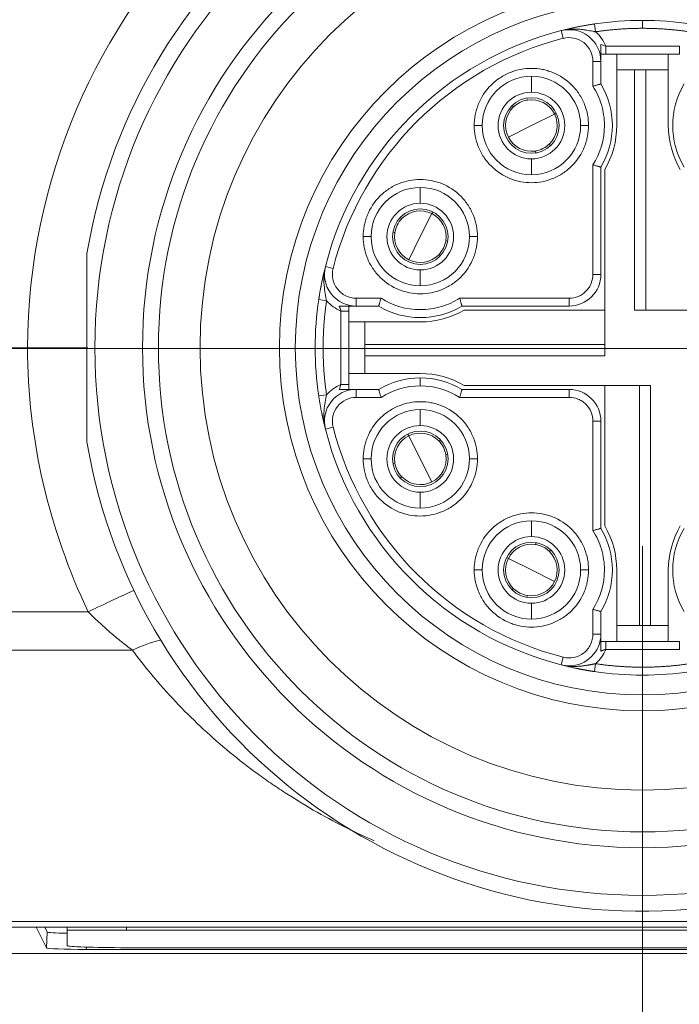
# Model space of a CAD drawing. Header units: millimetres. Extents: x 4 to 836, y 3 to 589.
# Tile 70 of 94: x 671.43 to 679.74, y 279.43 to 291.84. Entities that reach past the tile are written whole.
import ezdxf

# ---------------------------------------------------------------- set-up
doc = ezdxf.new("R2010")
doc.units = ezdxf.units.MM
doc.layers.add('1', color=7, linetype='Continuous', true_color=0xffffff)
doc.styles.add('ideas_simplex', font='simplex.shx')
doc.dimstyles.get("Standard").update_dxf_attribs({"dimtxt": 0.18, "dimasz": 0.18, "dimexe": 0.18, "dimexo": 0.0625, "dimgap": 0.09, "dimtad": 0, "dimtih": 1, "dimtoh": 1, "dimdec": 4, "dimzin": 0, "dimdsep": 46, "dimtxsty": 'Standard', "dimcen": 0.09, "dimadec": 0, "dimazin": 0, "dimtfac": 1, "dimtdec": 4, "dimtofl": 0, "dimtmove": 0, "dimatfit": 3, "dimfxl": 1, "dimtolj": 1, "dimtzin": 0, "dimarcsym": 0})

# ---------------------------------------------------------------- blocks, each defined once
blk = doc.blocks.new('_U4')
at = {"layer": '1', "color": 152, "lineweight": 13}
for p, q in [((662.77827, 368.0743), (638.042198, 368.0743)), ((697.266686, 287.698936), (638.042198, 287.698936))]:
    blk.add_line(p, q, dxfattribs=at)
at = {"layer": '1', "color": 27, "lineweight": 13}
blk.add_line((640.042198, 368.0743), (640.042198, 287.698936), dxfattribs=at)
at = {"layer": '1', "color": 87, "lineweight": 25}
for p, q in [((638.542198, 336.474118), (632.917198, 336.474118)), ((632.917198, 336.474118), (632.917198, 334.974118)), ((638.542198, 334.974118), (638.542198, 336.474118)), ((632.917198, 320.799118), (632.917198, 319.299118)), ((638.542198, 319.299118), (638.542198, 320.799118)), ((632.917198, 319.299118), (638.542198, 319.299118))]:
    blk.add_line(p, q, dxfattribs=at)
at = {"layer": '1', "color": 27, "lineweight": 18}
for points in [[(640.042198, 368.0743), (640.571179, 365.074302), (639.513217, 365.074298)], [(640.042198, 287.698936), (639.513217, 290.698934), (640.571179, 290.698938)]]:
    blk.add_solid(points, dxfattribs=at)
at = {"layer": '1', "color": 87, "linetype": 'Continuous', "lineweight": 25, "char_height": 3, "attachment_point": 7, "rotation": 90, "line_spacing_factor": 1.204819, "style": 'ideas_simplex'}
for s, insert in [('\\W1.1559;3.164', (638.388698, 320.746618)), ('\\W1.1919;80,4', (631.076198, 322.231618))]:
    blk.add_mtext(s, dxfattribs=dict(at, insert=insert))
blk = doc.blocks.new('_U14')
at = {"layer": '1', "color": 152, "lineweight": 13}
for p, q in [((679.277416, 285.207013), (679.277416, 255.914182)), ((699.766686, 285.198936), (699.766686, 255.914182))]:
    blk.add_line(p, q, dxfattribs=at)
at = {"layer": '1', "color": 87, "lineweight": 25}
for p, q in [((683.919551, 265.039182), (682.419551, 265.039182)), ((682.419551, 265.039182), (682.419551, 259.414182)), ((696.624551, 265.039182), (695.124551, 265.039182)), ((696.624551, 259.414182), (696.624551, 265.039182)), ((682.419551, 259.414182), (683.919551, 259.414182)), ((695.124551, 259.414182), (696.624551, 259.414182))]:
    blk.add_line(p, q, dxfattribs=at)
at = {"layer": '1', "color": 27, "lineweight": 13}
blk.add_line((679.277416, 257.914182), (699.766686, 257.914182), dxfattribs=at)
at = {"layer": '1', "color": 27, "lineweight": 18}
for points in [[(679.277416, 257.914182), (682.277414, 258.443163), (682.277418, 257.385201)], [(699.766686, 257.914182), (696.766688, 257.385201), (696.766684, 258.443163)]]:
    blk.add_solid(points, dxfattribs=at)
at = {"layer": '1', "color": 87, "linetype": 'Continuous', "lineweight": 25, "char_height": 3, "attachment_point": 7, "line_spacing_factor": 1.204819, "style": 'ideas_simplex'}
for s, insert in [('\\W1.2097;20,5', (683.891051, 267.174182)), ('\\W1.2097;.807', (683.891051, 259.861682))]:
    blk.add_mtext(s, dxfattribs=dict(at, insert=insert))

msp = doc.modelspace()

# ---------------------------------------------------------------- linework, layer by layer
at = {"layer": '1', "color": 163, "linetype": 'Continuous', "lineweight": 13}
for p, q in [((679.277, 291.832), (679.277, 291.732)), ((678.253, 291.703), (678.278, 291.606)), ((678.352, 291.72), (678.352, 291.715)), ((678.814, 291.507), (679.741, 291.507)), ((678.652, 291.003), (678.652, 291.315)), ((678.752, 291.315), (678.652, 291.315)), ((677.877, 290.927), (677.877, 291.127)), ((677.157, 290.507), (677.257, 290.507)), ((678.597, 290.507), (678.497, 290.507)), ((677.877, 290.087), (677.877, 289.887)), ((678.652, 288.632), (678.652, 290.011)), ((676.477, 289.527), (676.477, 289.727)), ((675.757, 289.107), (675.857, 289.107)), ((677.197, 289.107), (677.097, 289.107)), ((675.282, 288.731), (675.378, 288.707)), ((676.477, 288.687), (676.477, 288.487)), ((678.652, 288.632), (678.752, 288.632)), ((675.669, 288.232), (675.669, 288.332)), ((675.669, 288.332), (675.982, 288.332)), ((676.973, 288.332), (678.352, 288.332)), ((678.352, 288.232), (678.352, 288.332)), ((675.477, 287.244), (675.477, 288.17)), ((676.477, 287.327), (676.477, 287.227)), ((675.669, 287.182), (675.669, 287.082)), ((675.982, 287.082), (675.669, 287.082)), ((678.352, 287.082), (676.973, 287.082)), ((678.352, 287.082), (678.352, 287.182)), ((676.477, 286.727), (676.477, 286.927)), ((678.652, 285.403), (678.652, 286.782)), ((678.752, 286.782), (678.652, 286.782)), ((675.282, 286.683), (675.378, 286.708)), ((675.757, 286.307), (675.857, 286.307)), ((677.197, 286.307), (677.097, 286.307)), ((676.477, 285.887), (676.477, 285.687)), ((677.877, 285.327), (677.877, 285.527)), ((677.157, 284.907), (677.257, 284.907)), ((678.597, 284.907), (678.497, 284.907)), ((677.877, 284.487), (677.877, 284.287)), ((678.652, 284.099), (678.652, 284.411)), ((678.752, 284.099), (678.652, 284.099)), ((679.741, 283.907), (678.814, 283.907)), ((678.253, 283.711), (678.278, 283.808))]:
    msp.add_line(p, q, dxfattribs=at)
at = {"layer": '1', "color": 163, "linetype": 'Continuous', "lineweight": 18}
for p, q in [((678.685, 291.688), (678.671, 291.787)), ((678.814, 291.407), (678.814, 291.507)), ((679.741, 291.407), (679.741, 291.507)), ((678.752, 291.031), (678.752, 291.315)), ((678.814, 291.407), (679.741, 291.407)), ((678.752, 288.632), (678.752, 289.983)), ((675.197, 288.314), (675.296, 288.299)), ((675.669, 288.232), (675.953, 288.232)), ((677.002, 288.232), (678.352, 288.232)), ((675.477, 288.17), (675.577, 288.17)), ((675.577, 287.244), (675.577, 288.17)), ((675.477, 287.244), (675.577, 287.244)), ((675.197, 287.1), (675.296, 287.115)), ((675.953, 287.182), (675.669, 287.182)), ((678.352, 287.182), (677.002, 287.182)), ((678.752, 285.431), (678.752, 286.782)), ((678.752, 284.099), (678.752, 284.383)), ((679.741, 284.007), (678.814, 284.007)), ((678.814, 283.907), (678.814, 284.007)), ((679.741, 283.907), (679.741, 284.007)), ((678.671, 283.627), (678.685, 283.726))]:
    msp.add_line(p, q, dxfattribs=at)
at = {"layer": '1', "color": 4, "linetype": 'Continuous', "lineweight": 18}
for p, q in [((678.952, 291.407), (678.952, 291.207)), ((679.602, 291.207), (679.602, 291.407)), ((678.952, 291.207), (678.952, 290.507)), ((679.177, 291.207), (678.952, 291.207)), ((679.317, 291.207), (679.177, 291.207)), ((679.177, 288.182), (679.177, 291.207)), ((679.317, 291.207), (679.602, 291.207)), ((679.317, 288.182), (679.317, 291.207)), ((679.602, 291.207), (679.602, 290.507)), ((678.802, 289.952), (678.802, 287.607)), ((677.032, 288.182), (678.802, 288.182)), ((681.523, 288.182), (679.177, 288.182)), ((675.777, 288.032), (675.577, 288.032)), ((675.777, 287.747), (675.777, 288.032)), ((675.777, 288.032), (676.477, 288.032)), ((678.802, 287.747), (675.777, 287.747)), ((675.777, 287.747), (675.777, 287.607)), ((675.777, 287.607), (678.802, 287.607)), ((675.777, 287.607), (675.777, 287.382)), ((675.577, 287.382), (675.777, 287.382)), ((675.777, 287.382), (676.477, 287.382)), ((677.032, 287.232), (679.377, 287.232)), ((678.802, 285.462), (678.802, 287.232)), ((679.237, 287.232), (679.237, 284.207)), ((679.377, 284.207), (679.377, 287.232)), ((678.952, 284.207), (678.952, 284.907)), ((679.602, 284.207), (679.602, 284.907)), ((678.952, 284.207), (678.952, 284.007)), ((679.237, 284.207), (678.952, 284.207)), ((679.237, 284.207), (679.377, 284.207)), ((679.377, 284.207), (679.602, 284.207)), ((679.602, 284.007), (679.602, 284.207))]:
    msp.add_line(p, q, dxfattribs=at)
at = {"layer": '1', "color": 30, "linetype": 'Continuous', "lineweight": 13}
for p, q in [((677.877, 290.507), (678.168, 290.652)), ((677.877, 290.507), (677.587, 290.362)), ((676.477, 289.107), (676.623, 289.398)), ((676.477, 289.107), (676.332, 288.816)), ((676.477, 286.307), (676.332, 286.598)), ((676.477, 286.307), (676.623, 286.016)), ((677.877, 284.907), (677.587, 285.052)), ((677.877, 284.907), (678.168, 284.762))]:
    msp.add_line(p, q, dxfattribs=at)
at = {"layer": '1', "color": 30, "linetype": 'Continuous', "lineweight": 18}
for p, q in [((678.168, 290.652), (678.19, 290.664)), ((676.623, 289.398), (676.634, 289.42)), ((676.332, 286.598), (676.321, 286.62)), ((677.587, 285.052), (677.564, 285.064))]:
    msp.add_line(p, q, dxfattribs=at)
at = {"layer": '1', "color": 27, "linetype": 'Continuous', "lineweight": 18}
for p, q in [((671.027, 287.707), (671.527, 287.707)), ((707.79, 280.407), (671.265, 280.407))]:
    msp.add_line(p, q, dxfattribs=at)
at = {"layer": '1', "color": 27, "linetype": 'Continuous', "lineweight": 13}
for p, q in [((671.143, 284.381), (672.294, 284.381)), ((672.851, 283.895), (671.152, 283.895)), ((671.265, 280.476), (707.79, 280.476))]:
    msp.add_line(p, q, dxfattribs=at)
at = {"layer": '1', "color": 252, "linetype": 'Continuous', "lineweight": 18}
for p, q in [((671.637, 280.407), (671.769, 280.144)), ((671.776, 280.344), (671.744, 280.407)), ((672.027, 280.174), (672.027, 280.367)), ((706.277, 280.148), (672.777, 280.148)), ((710.027, 280.074), (669.027, 280.074)), ((672.268, 280.127), (706.787, 280.127))]:
    msp.add_line(p, q, dxfattribs=at)
at = {"layer": '1', "color": 18, "linetype": 'Continuous', "lineweight": 18}
for p, q in [((672.027, 280.367), (672.027, 280.407)), ((672.027, 280.367), (672.777, 280.367)), ((706.277, 280.367), (672.777, 280.367))]:
    msp.add_line(p, q, dxfattribs=at)
at = {"layer": '1', "color": 18, "linetype": 'Continuous', "lineweight": 13}
msp.add_line((672.777, 280.407), (672.777, 280.367), dxfattribs=at)
at = {"layer": '1', "color": 252, "linetype": 'Continuous', "lineweight": 13}
for p, q in [((671.769, 280.144), (671.776, 280.344)), ((672.269, 280.155), (672.268, 280.127))]:
    msp.add_line(p, q, dxfattribs=at)
at = {"layer": '1', "color": 27, "linetype": 'Continuous', "lineweight": 13}
msp.add_circle((679.277, 287.707), 6.9, dxfattribs=at)
at = {"layer": '1', "color": 27, "linetype": 'Continuous', "lineweight": 18}
for radius in [6.3, 6.1, 5.575, 4.575, 4.375]:
    msp.add_circle((679.277, 287.707), radius, dxfattribs=at)
at = {"layer": '1', "color": 27, "linetype": 'Continuous', "lineweight": 13}
for centre, start, end in [((679.277, 287.672), 0.258, 179.742), ((679.277, 287.742), 180.258, 205.7018)]:
    msp.add_arc(centre, 7.75, start, end, dxfattribs=at)
at = {"layer": '1', "color": 27, "linetype": 'Continuous', "lineweight": 18}
msp.add_arc((679.277, 287.707), 7.1, 189.6276, 170.3724, dxfattribs=at)
at = {"layer": '1', "color": 163, "linetype": 'Continuous', "lineweight": 18}
for centre, radius, start, end in [((679.277, 287.707), 4.125, 90, 98.4568), ((679.277, 287.707), 4.125, 81.5432, 90), ((679.277, 287.707), 4.125, 104.3782, 165.6218), ((678.352, 291.315), 0.4, 360, 104.3782), ((677.877, 290.507), 0.62, 90, 180), ((677.877, 290.507), 0.62, 0, 90), ((677.877, 290.507), 0.42, 90, 270), ((677.877, 290.507), 0.42, 270, 90), ((677.877, 290.507), 1.02, 329.0753, 30.9247), ((680.677, 290.507), 1.02, 149.0753, 210.9247), ((677.877, 290.507), 0.35, 90, 270), ((677.877, 290.507), 0.35, 270, 90), ((677.877, 290.507), 0.62, 180, 270), ((677.877, 290.507), 0.62, 270, 0), ((676.477, 289.107), 0.62, 90, 180), ((676.477, 289.107), 0.62, 0, 90), ((676.477, 289.107), 0.42, 90, 270), ((676.477, 289.107), 0.35, 90, 270), ((676.477, 289.107), 0.42, 270, 90), ((676.477, 289.107), 0.35, 270, 90), ((676.477, 289.107), 0.62, 180, 270), ((676.477, 289.107), 0.62, 270, 0), ((675.669, 288.632), 0.4, 165.6218, 270), ((678.352, 288.632), 0.4, 270, 360), ((679.277, 287.707), 4.125, 171.5432, 188.4568), ((676.477, 289.107), 1.02, 239.0753, 300.9247), ((676.477, 286.307), 1.02, 90, 120.9247), ((676.477, 286.307), 1.02, 59.0753, 90), ((675.669, 286.782), 0.4, 90, 194.3782), ((678.352, 286.782), 0.4, 360, 90), ((676.477, 286.307), 0.62, 90, 180), ((676.477, 286.307), 0.62, 0, 90), ((676.477, 286.307), 0.42, 90, 270), ((676.477, 286.307), 0.42, 270, 90), ((679.277, 287.707), 4.125, 194.3782, 255.6218), ((676.477, 286.307), 0.35, 90, 270), ((676.477, 286.307), 0.35, 270, 90), ((676.477, 286.307), 0.62, 180, 270), ((676.477, 286.307), 0.62, 270, 0), ((677.877, 284.907), 0.62, 90, 180), ((677.877, 284.907), 0.62, 0, 90), ((677.877, 284.907), 1.02, 329.0753, 30.9247), ((680.677, 284.907), 1.02, 149.0753, 210.9247), ((677.877, 284.907), 0.42, 90, 270), ((677.877, 284.907), 0.35, 90, 270), ((677.877, 284.907), 0.42, 270, 90), ((677.877, 284.907), 0.35, 270, 90), ((677.877, 284.907), 0.62, 180, 270), ((677.877, 284.907), 0.62, 270, 0), ((678.352, 284.099), 0.4, 270, 360), ((678.352, 284.099), 0.4, 255.6218, 270), ((679.277, 287.707), 4.125, 261.5432, 270), ((679.277, 287.707), 4.125, 270, 278.4568)]:
    msp.add_arc(centre, radius, start, end, dxfattribs=at)
at = {"layer": '1', "color": 163, "linetype": 'Continuous', "lineweight": 13}
for centre, radius, start, end in [((679.277, 287.707), 4.025, 104.3782, 165.6218), ((678.352, 291.315), 0.3, 360, 104.3782), ((675.669, 286.782), 0.3, 90, 194.3782), ((679.277, 287.707), 4.025, 194.3782, 255.6218)]:
    msp.add_arc(centre, radius, start, end, dxfattribs=at)
at = {"layer": '1', "color": 30, "linetype": 'Continuous', "lineweight": 18}
for centre, start, end in [((677.877, 290.507), 98.6448, 134.4853), ((677.877, 290.507), 26.5651, 98.6448), ((677.877, 290.507), 134.4853, 206.5651), ((677.877, 290.507), 314.4853, 26.5651), ((677.877, 290.507), 206.5651, 278.6448), ((677.877, 290.507), 278.6448, 314.4853), ((676.477, 289.107), 135.5147, 171.3552), ((676.477, 289.107), 63.4349, 135.5147), ((676.477, 289.107), 351.3552, 63.4349), ((676.477, 289.107), 171.3552, 243.4349), ((676.477, 289.107), 315.5147, 351.3552), ((676.477, 289.107), 243.4349, 315.5147), ((676.477, 286.307), 116.5651, 188.6448), ((676.477, 286.307), 44.4853, 116.5651), ((676.477, 286.307), 8.6448, 44.4853), ((676.477, 286.307), 296.5651, 8.6448), ((676.477, 286.307), 188.6448, 224.4853), ((676.477, 286.307), 224.4853, 296.5651), ((677.877, 284.907), 81.3552, 153.4349), ((677.877, 284.907), 45.5147, 81.3552), ((677.877, 284.907), 333.4349, 45.5147), ((677.877, 284.907), 153.4349, 225.5147), ((677.877, 284.907), 261.3552, 333.4349), ((677.877, 284.907), 225.5147, 261.3552)]:
    msp.add_arc(centre, 0.325, start, end, dxfattribs=at)
at = {"layer": '1', "color": 4, "linetype": 'Continuous', "lineweight": 18}
for centre, start, end in [((677.852, 290.507), 329.7274, 360), ((680.702, 290.507), 180, 210.2726), ((676.477, 289.132), 270, 300.2726), ((676.477, 286.282), 59.7274, 90), ((677.852, 284.907), 360, 30.2726), ((680.702, 284.907), 149.7274, 180)]:
    msp.add_arc(centre, 1.1, start, end, dxfattribs=at)
at = {"layer": '1', "color": 27, "linetype": 'Continuous', "lineweight": 13}
for centre, major_axis, ratio, start_param, end_param in [((672.294, 284.346), (-0.901, -0.434), 0.03145, 4.004741, 4.697253), ((672.851, 283.375), (0.829, 0.559), 0.4511, 0.852454, 1.275562)]:
    msp.add_ellipse(centre, major_axis=major_axis, ratio=ratio, start_param=start_param, end_param=end_param, dxfattribs=at)
at = {"layer": '1', "color": 252, "linetype": 'Continuous', "lineweight": 18}
for centre, major_axis, ratio, start_param, end_param in [((672.276, 280.344), (-0.5, 0), 0.034964, 0.017482, 1.050975), ((672.269, 280.144), (-0.5, 0), 0.034964, 0.017482, 1.5684), ((672.777, 280.174), (0.75, 0), 0.034899, 3.141593, 4.712389)]:
    msp.add_ellipse(centre, major_axis=major_axis, ratio=ratio, start_param=start_param, end_param=end_param, dxfattribs=at)
at = {"layer": '1', "color": 163, "linetype": 'Continuous', "lineweight": 18}
for points, knots in [([(678.253, 291.703), (678.26, 291.705), (678.275, 291.708), (678.296, 291.714), (678.316, 291.718), (678.335, 291.723), (678.354, 291.727), (678.371, 291.731), (678.388, 291.735), (678.404, 291.738), (678.418, 291.742), (678.432, 291.745), (678.448, 291.748), (678.465, 291.751), (678.485, 291.755), (678.504, 291.759), (678.523, 291.762), (678.542, 291.766), (678.561, 291.769), (678.579, 291.773), (678.598, 291.776), (678.616, 291.779), (678.635, 291.782), (678.653, 291.784), (678.665, 291.786), (678.671, 291.787)], [0, 0, 0, 0, 0.059317, 0.115844, 0.169584, 0.220541, 0.268722, 0.314133, 0.356781, 0.396676, 0.43383, 0.468256, 0.499972, 0.546812, 0.592509, 0.637114, 0.680683, 0.723276, 0.764957, 0.805793, 0.845858, 0.885228, 0.923985, 0.962213, 1, 1, 1, 1]), ([(678.352, 291.72), (678.352, 291.72), (678.352, 291.72), (678.353, 291.72), (678.353, 291.72), (678.353, 291.72), (678.353, 291.72), (678.354, 291.72), (678.356, 291.72), (678.359, 291.72), (678.366, 291.721), (678.38, 291.722), (678.407, 291.723), (678.441, 291.722), (678.476, 291.721), (678.505, 291.718), (678.537, 291.714), (678.573, 291.709), (678.612, 291.702), (678.644, 291.696), (678.665, 291.692), (678.675, 291.69), (678.68, 291.689), (678.683, 291.689), (678.685, 291.688), (678.685, 291.688)], [0, 0, 0, 0, 0.000142, 0.000283, 0.000567, 0.001134, 0.002267, 0.004533, 0.009062, 0.018107, 0.036142, 0.071991, 0.142847, 0.281165, 0.376962, 0.46416, 0.543496, 0.66676, 0.784155, 0.895314, 0.948474, 0.974441, 0.987272, 0.993649, 1, 1, 1, 1]), ([(678.752, 291.529), (678.752, 291.491), (678.752, 291.455), (678.752, 291.402), (678.752, 291.385), (678.752, 291.35), (678.752, 291.333), (678.752, 291.315)], [0, 0, 0, 0, 0.5, 0.5, 0.75, 0.75, 1, 1, 1, 1]), ([(678.652, 291.003), (678.659, 291.005), (678.665, 291.007), (678.678, 291.01), (678.684, 291.012), (678.696, 291.015), (678.702, 291.017), (678.713, 291.02), (678.718, 291.022), (678.727, 291.024), (678.731, 291.025), (678.739, 291.027), (678.742, 291.028), (678.747, 291.03), (678.749, 291.03), (678.752, 291.031), (678.752, 291.031), (678.752, 291.031)], [0, 0, 0, 0, 0.12517, 0.12517, 0.25034, 0.25034, 0.37551, 0.37551, 0.500679, 0.500679, 0.625849, 0.625849, 0.751019, 0.751019, 0.876189, 0.876189, 1, 1, 1, 1]), ([(678.652, 290.011), (678.659, 290.009), (678.665, 290.008), (678.678, 290.004), (678.684, 290.002), (678.696, 289.999), (678.702, 289.997), (678.713, 289.994), (678.718, 289.992), (678.727, 289.99), (678.731, 289.989), (678.739, 289.987), (678.742, 289.986), (678.747, 289.984), (678.749, 289.984), (678.752, 289.983), (678.752, 289.983), (678.752, 289.983)], [0, 0, 0, 0, 0.12517, 0.12517, 0.25034, 0.25034, 0.37551, 0.37551, 0.500679, 0.500679, 0.625849, 0.625849, 0.751019, 0.751019, 0.876189, 0.876189, 1, 1, 1, 1]), ([(675.197, 288.314), (675.198, 288.317), (675.199, 288.323), (675.2, 288.333), (675.202, 288.343), (675.203, 288.353), (675.205, 288.363), (675.207, 288.373), (675.208, 288.383), (675.21, 288.393), (675.212, 288.403), (675.213, 288.413), (675.215, 288.423), (675.217, 288.434), (675.219, 288.444), (675.221, 288.454), (675.223, 288.465), (675.225, 288.475), (675.227, 288.486), (675.229, 288.496), (675.231, 288.507), (675.233, 288.517), (675.235, 288.528), (675.238, 288.542), (675.242, 288.561), (675.247, 288.584), (675.252, 288.609), (675.258, 288.636), (675.265, 288.666), (675.273, 288.698), (675.279, 288.72), (675.282, 288.731)], [0, 0, 0, 0, 0.020548, 0.041216, 0.062019, 0.082972, 0.104088, 0.125381, 0.146866, 0.168555, 0.19046, 0.212594, 0.23497, 0.257598, 0.28049, 0.303656, 0.327108, 0.350855, 0.374907, 0.399274, 0.423963, 0.448985, 0.474347, 0.500057, 0.551029, 0.608744, 0.673259, 0.744616, 0.822843, 0.907966, 1, 1, 1, 1]), ([(675.296, 288.299), (675.285, 288.356), (675.272, 288.422), (675.261, 288.542), (675.261, 288.593), (675.266, 288.645)], [0, 0, 0, 0, 0.60877, 0.60877, 1, 1, 1, 1]), ([(675.982, 288.332), (675.98, 288.326), (675.978, 288.319), (675.974, 288.307), (675.972, 288.3), (675.969, 288.288), (675.967, 288.283), (675.964, 288.272), (675.963, 288.267), (675.96, 288.257), (675.959, 288.253), (675.957, 288.246), (675.956, 288.242), (675.955, 288.237), (675.954, 288.235), (675.953, 288.233), (675.953, 288.232), (675.953, 288.232)], [0, 0, 0, 0, 0.12517, 0.12517, 0.25034, 0.25034, 0.37551, 0.37551, 0.500679, 0.500679, 0.625849, 0.625849, 0.751019, 0.751019, 0.876189, 0.876189, 1, 1, 1, 1]), ([(677.002, 288.232), (677.002, 288.232), (677.001, 288.233), (677.001, 288.235), (677, 288.237), (676.999, 288.242), (676.998, 288.246), (676.996, 288.253), (676.995, 288.257), (676.992, 288.267), (676.991, 288.272), (676.987, 288.283), (676.986, 288.288), (676.982, 288.3), (676.981, 288.307), (676.977, 288.319), (676.975, 288.326), (676.973, 288.332)], [0, 0, 0, 0, 0.120316, 0.120316, 0.245985, 0.245985, 0.371654, 0.371654, 0.497324, 0.497324, 0.622993, 0.622993, 0.748662, 0.748662, 0.874331, 0.874331, 1, 1, 1, 1]), ([(675.455, 288.232), (675.493, 288.232), (675.529, 288.232), (675.582, 288.232), (675.6, 288.232), (675.635, 288.232), (675.652, 288.232), (675.669, 288.232)], [0, 0, 0, 0, 0.5, 0.5, 0.75, 0.75, 1, 1, 1, 1]), ([(675.282, 286.683), (675.28, 286.69), (675.276, 286.704), (675.271, 286.725), (675.266, 286.746), (675.261, 286.765), (675.257, 286.783), (675.253, 286.801), (675.249, 286.817), (675.246, 286.833), (675.243, 286.848), (675.24, 286.862), (675.237, 286.877), (675.233, 286.895), (675.229, 286.914), (675.226, 286.933), (675.222, 286.953), (675.218, 286.972), (675.215, 286.99), (675.212, 287.009), (675.209, 287.028), (675.206, 287.046), (675.203, 287.064), (675.2, 287.082), (675.198, 287.094), (675.197, 287.1)], [0, 0, 0, 0, 0.059317, 0.115844, 0.169584, 0.220541, 0.268722, 0.314133, 0.356781, 0.396676, 0.43383, 0.468256, 0.499972, 0.546812, 0.592509, 0.637114, 0.680683, 0.723276, 0.764957, 0.805793, 0.845858, 0.885228, 0.923985, 0.962213, 1, 1, 1, 1]), ([(675.282, 286.683), (675.261, 286.763), (675.258, 286.845), (675.271, 286.991), (675.285, 287.057), (675.296, 287.115)], [0, 0, 0, 0, 0.5, 0.5, 1, 1, 1, 1]), ([(675.455, 287.182), (675.493, 287.182), (675.529, 287.182), (675.582, 287.182), (675.6, 287.182), (675.635, 287.182), (675.652, 287.182), (675.669, 287.182)], [0, 0, 0, 0, 0.5, 0.5, 0.75, 0.75, 1, 1, 1, 1]), ([(675.982, 287.082), (675.98, 287.088), (675.978, 287.095), (675.974, 287.108), (675.972, 287.114), (675.969, 287.126), (675.967, 287.131), (675.964, 287.142), (675.963, 287.147), (675.96, 287.157), (675.959, 287.161), (675.957, 287.168), (675.956, 287.172), (675.955, 287.177), (675.954, 287.179), (675.953, 287.181), (675.953, 287.182), (675.953, 287.182)], [0, 0, 0, 0, 0.125169, 0.125169, 0.250337, 0.250337, 0.375506, 0.375506, 0.500675, 0.500675, 0.625843, 0.625843, 0.751012, 0.751012, 0.876181, 0.876181, 1, 1, 1, 1]), ([(676.973, 287.082), (676.975, 287.088), (676.977, 287.095), (676.981, 287.108), (676.982, 287.114), (676.986, 287.126), (676.987, 287.131), (676.991, 287.142), (676.992, 287.147), (676.995, 287.157), (676.996, 287.161), (676.998, 287.168), (676.999, 287.172), (677, 287.177), (677.001, 287.179), (677.001, 287.181), (677.002, 287.182), (677.002, 287.182)], [0, 0, 0, 0, 0.125168, 0.125168, 0.250336, 0.250336, 0.375504, 0.375504, 0.500672, 0.500672, 0.62584, 0.62584, 0.751008, 0.751008, 0.876177, 0.876177, 1, 1, 1, 1]), ([(678.652, 285.403), (678.659, 285.405), (678.665, 285.407), (678.678, 285.41), (678.684, 285.412), (678.696, 285.415), (678.702, 285.417), (678.713, 285.42), (678.718, 285.422), (678.727, 285.424), (678.731, 285.425), (678.739, 285.427), (678.742, 285.428), (678.747, 285.43), (678.749, 285.43), (678.752, 285.431), (678.752, 285.431), (678.752, 285.431)], [0, 0, 0, 0, 0.12517, 0.12517, 0.25034, 0.25034, 0.37551, 0.37551, 0.500679, 0.500679, 0.625849, 0.625849, 0.751019, 0.751019, 0.876189, 0.876189, 1, 1, 1, 1]), ([(678.652, 284.411), (678.659, 284.409), (678.665, 284.408), (678.678, 284.404), (678.684, 284.402), (678.696, 284.399), (678.702, 284.397), (678.713, 284.394), (678.718, 284.392), (678.727, 284.39), (678.731, 284.389), (678.739, 284.387), (678.742, 284.386), (678.747, 284.384), (678.749, 284.384), (678.752, 284.383), (678.752, 284.383), (678.752, 284.383)], [0, 0, 0, 0, 0.12517, 0.12517, 0.25034, 0.25034, 0.37551, 0.37551, 0.500679, 0.500679, 0.625849, 0.625849, 0.751019, 0.751019, 0.876189, 0.876189, 1, 1, 1, 1]), ([(678.752, 283.885), (678.752, 283.923), (678.752, 283.959), (678.752, 284.012), (678.752, 284.029), (678.752, 284.064), (678.752, 284.081), (678.752, 284.099)], [0, 0, 0, 0, 0.5, 0.5, 0.75, 0.75, 1, 1, 1, 1]), ([(678.671, 283.627), (678.668, 283.627), (678.661, 283.628), (678.651, 283.63), (678.641, 283.631), (678.631, 283.633), (678.622, 283.634), (678.612, 283.636), (678.602, 283.638), (678.591, 283.639), (678.581, 283.641), (678.571, 283.643), (678.561, 283.645), (678.551, 283.647), (678.54, 283.648), (678.53, 283.65), (678.52, 283.652), (678.509, 283.654), (678.499, 283.656), (678.488, 283.658), (678.478, 283.66), (678.467, 283.662), (678.456, 283.665), (678.442, 283.667), (678.424, 283.671), (678.401, 283.676), (678.376, 283.682), (678.348, 283.688), (678.318, 283.695), (678.286, 283.703), (678.264, 283.708), (678.253, 283.711)], [0, 0, 0, 0, 0.020548, 0.041216, 0.062019, 0.082972, 0.104088, 0.125381, 0.146866, 0.168555, 0.19046, 0.212594, 0.23497, 0.257598, 0.28049, 0.303656, 0.327108, 0.350855, 0.374907, 0.399274, 0.423963, 0.448985, 0.474347, 0.500057, 0.551029, 0.608744, 0.673259, 0.744616, 0.822843, 0.907966, 1, 1, 1, 1])]:
    msp.add_open_spline(points, degree=3, knots=knots, dxfattribs=at)
at = {"layer": '1', "color": 163, "linetype": 'Continuous', "lineweight": 13}
for points, weights in [([(678.685, 291.688), (678.882, 291.717), (679.079, 291.732), (679.277, 291.732)], [1, 0.998185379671, 0.998185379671, 1]), ([(679.277, 291.732), (679.476, 291.732), (679.673, 291.717), (679.869, 291.688)], [1, 0.998185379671, 0.998185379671, 1]), ([(679.869, 283.726), (679.476, 283.667), (679.079, 283.667), (678.685, 283.726)], [1, 0.9927513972, 0.9927513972, 1])]:
    msp.add_rational_spline(points, weights, degree=3, dxfattribs=at)
at = {"layer": '1', "color": 163, "linetype": 'Continuous', "lineweight": 18}
for points in [[(678.685, 291.688), (678.742, 291.638), (678.785, 291.577), (678.814, 291.507)], [(678.814, 291.507), (678.794, 291.513), (678.773, 291.521), (678.752, 291.529)], [(678.752, 291.407), (678.773, 291.407), (678.793, 291.407), (678.814, 291.407)], [(675.477, 288.17), (675.407, 288.199), (675.347, 288.242), (675.296, 288.299)], [(675.577, 288.17), (675.577, 288.191), (675.577, 288.212), (675.577, 288.232)], [(675.296, 287.115), (675.347, 287.172), (675.407, 287.215), (675.477, 287.244)], [(675.477, 287.244), (675.471, 287.223), (675.464, 287.203), (675.455, 287.182)], [(675.577, 287.182), (675.577, 287.202), (675.577, 287.223), (675.577, 287.244)], [(676.477, 287.227), (676.298, 287.226), (676.133, 287.178), (675.982, 287.082)], [(676.973, 287.082), (676.822, 287.178), (676.657, 287.226), (676.477, 287.227)], [(678.814, 284.007), (678.793, 284.007), (678.773, 284.007), (678.752, 284.007)], [(678.814, 283.907), (678.785, 283.837), (678.742, 283.776), (678.685, 283.726)]]:
    msp.add_open_spline(points, degree=3, dxfattribs=at)
at = {"layer": '1', "color": 163, "linetype": 'Continuous', "lineweight": 13}
for points, knots in [([(677.157, 290.507), (677.157, 290.553), (677.164, 290.62), (677.18, 290.686), (677.192, 290.729), (677.199, 290.749), (677.244, 290.864), (677.298, 290.946), (677.403, 291.051), (677.46, 291.098), (677.523, 291.134), (677.567, 291.157), (677.591, 291.168), (677.697, 291.21), (677.786, 291.227), (677.923, 291.227), (677.99, 291.221), (678.056, 291.205), (678.1, 291.192), (678.119, 291.186), (678.235, 291.14), (678.316, 291.086), (678.422, 290.981), (678.468, 290.924), (678.505, 290.861), (678.527, 290.818), (678.538, 290.793), (678.581, 290.687), (678.597, 290.599), (678.597, 290.507)], [0, 0, 0, 0, 0.0625, 0.09375, 0.09375, 0.125, 0.125, 0.25, 0.25, 0.3125, 0.34375, 0.34375, 0.375, 0.375, 0.5, 0.5, 0.5625, 0.59375, 0.59375, 0.625, 0.625, 0.75, 0.75, 0.8125, 0.84375, 0.84375, 0.875, 0.875, 1, 1, 1, 1]), ([(678.652, 290.011), (678.749, 290.162), (678.797, 290.328), (678.797, 290.552), (678.794, 290.596), (678.781, 290.684), (678.771, 290.729), (678.734, 290.853), (678.699, 290.93), (678.652, 291.003)], [0, 0, 0, 0, 0.5, 0.5, 0.625, 0.625, 0.75, 0.75, 1, 1, 1, 1]), ([(678.597, 290.507), (678.597, 290.461), (678.591, 290.394), (678.575, 290.328), (678.563, 290.285), (678.556, 290.265), (678.51, 290.15), (678.457, 290.068), (678.352, 289.963), (678.295, 289.917), (678.232, 289.88), (678.188, 289.857), (678.164, 289.846), (678.058, 289.804), (677.969, 289.787), (677.832, 289.787), (677.764, 289.793), (677.699, 289.809), (677.655, 289.822), (677.635, 289.828), (677.52, 289.874), (677.438, 289.928), (677.333, 290.033), (677.287, 290.09), (677.25, 290.153), (677.227, 290.196), (677.216, 290.221), (677.174, 290.327), (677.157, 290.415), (677.157, 290.507)], [0, 0, 0, 0, 0.0625, 0.09375, 0.09375, 0.125, 0.125, 0.25, 0.25, 0.3125, 0.34375, 0.34375, 0.375, 0.375, 0.5, 0.5, 0.5625, 0.59375, 0.59375, 0.625, 0.625, 0.75, 0.75, 0.8125, 0.84375, 0.84375, 0.875, 0.875, 1, 1, 1, 1]), ([(675.757, 289.107), (675.757, 289.153), (675.764, 289.22), (675.78, 289.286), (675.792, 289.329), (675.799, 289.349), (675.844, 289.464), (675.898, 289.546), (676.003, 289.651), (676.06, 289.698), (676.123, 289.734), (676.167, 289.757), (676.191, 289.768), (676.297, 289.81), (676.386, 289.827), (676.523, 289.827), (676.59, 289.821), (676.656, 289.805), (676.7, 289.792), (676.719, 289.786), (676.835, 289.74), (676.916, 289.686), (677.022, 289.581), (677.068, 289.524), (677.105, 289.461), (677.127, 289.418), (677.138, 289.393), (677.181, 289.287), (677.197, 289.199), (677.197, 289.107)], [0, 0, 0, 0, 0.0625, 0.09375, 0.09375, 0.125, 0.125, 0.25, 0.25, 0.3125, 0.34375, 0.34375, 0.375, 0.375, 0.5, 0.5, 0.5625, 0.59375, 0.59375, 0.625, 0.625, 0.75, 0.75, 0.8125, 0.84375, 0.84375, 0.875, 0.875, 1, 1, 1, 1]), ([(677.197, 289.107), (677.197, 289.061), (677.191, 288.994), (677.175, 288.928), (677.163, 288.885), (677.156, 288.865), (677.11, 288.75), (677.057, 288.668), (676.952, 288.563), (676.895, 288.517), (676.832, 288.48), (676.788, 288.457), (676.764, 288.446), (676.658, 288.404), (676.569, 288.387), (676.432, 288.387), (676.364, 288.393), (676.299, 288.409), (676.255, 288.422), (676.235, 288.428), (676.12, 288.474), (676.038, 288.528), (675.933, 288.633), (675.887, 288.69), (675.85, 288.753), (675.827, 288.796), (675.816, 288.821), (675.774, 288.927), (675.757, 289.015), (675.757, 289.107)], [0, 0, 0, 0, 0.0625, 0.09375, 0.09375, 0.125, 0.125, 0.25, 0.25, 0.3125, 0.34375, 0.34375, 0.375, 0.375, 0.5, 0.5, 0.5625, 0.59375, 0.59375, 0.625, 0.625, 0.75, 0.75, 0.8125, 0.84375, 0.84375, 0.875, 0.875, 1, 1, 1, 1]), ([(675.378, 288.707), (675.367, 288.662), (675.366, 288.616), (675.384, 288.527), (675.404, 288.484), (675.46, 288.412), (675.496, 288.383), (675.578, 288.342), (675.622, 288.332), (675.669, 288.332)], [0, 0, 0, 0, 0.25, 0.25, 0.5, 0.5, 0.75, 0.75, 1, 1, 1, 1]), ([(678.352, 288.332), (678.435, 288.332), (678.507, 288.363), (678.579, 288.434), (678.598, 288.458), (678.614, 288.484), (678.623, 288.502), (678.628, 288.513), (678.645, 288.557), (678.652, 288.593), (678.652, 288.632)], [0, 0, 0, 0, 0.5, 0.5, 0.625, 0.6875, 0.6875, 0.75, 0.75, 1, 1, 1, 1]), ([(675.982, 288.332), (676.133, 288.235), (676.299, 288.187), (676.522, 288.187), (676.566, 288.19), (676.654, 288.203), (676.7, 288.213), (676.823, 288.25), (676.901, 288.286), (676.973, 288.332)], [0, 0, 0, 0, 0.5, 0.5, 0.625, 0.625, 0.75, 0.75, 1, 1, 1, 1]), ([(678.652, 286.782), (678.652, 286.864), (678.622, 286.937), (678.55, 287.009), (678.527, 287.028), (678.5, 287.043), (678.482, 287.053), (678.472, 287.057), (678.428, 287.075), (678.391, 287.082), (678.352, 287.082)], [0, 0, 0, 0, 0.5, 0.5, 0.625, 0.6875, 0.6875, 0.75, 0.75, 1, 1, 1, 1]), ([(675.757, 286.307), (675.757, 286.353), (675.764, 286.42), (675.78, 286.486), (675.792, 286.529), (675.799, 286.549), (675.844, 286.664), (675.898, 286.746), (676.003, 286.851), (676.06, 286.898), (676.123, 286.934), (676.167, 286.957), (676.191, 286.968), (676.297, 287.01), (676.386, 287.027), (676.523, 287.027), (676.59, 287.021), (676.656, 287.005), (676.7, 286.992), (676.719, 286.986), (676.835, 286.94), (676.916, 286.886), (677.022, 286.781), (677.068, 286.724), (677.105, 286.661), (677.127, 286.618), (677.138, 286.593), (677.181, 286.487), (677.197, 286.399), (677.197, 286.307)], [0, 0, 0, 0, 0.0625, 0.09375, 0.09375, 0.125, 0.125, 0.25, 0.25, 0.3125, 0.34375, 0.34375, 0.375, 0.375, 0.5, 0.5, 0.5625, 0.59375, 0.59375, 0.625, 0.625, 0.75, 0.75, 0.8125, 0.84375, 0.84375, 0.875, 0.875, 1, 1, 1, 1]), ([(677.197, 286.307), (677.197, 286.261), (677.191, 286.194), (677.175, 286.128), (677.163, 286.085), (677.156, 286.065), (677.11, 285.95), (677.057, 285.868), (676.952, 285.763), (676.895, 285.717), (676.832, 285.68), (676.788, 285.657), (676.764, 285.646), (676.658, 285.604), (676.569, 285.587), (676.432, 285.587), (676.364, 285.593), (676.299, 285.609), (676.255, 285.622), (676.235, 285.628), (676.12, 285.674), (676.038, 285.728), (675.933, 285.833), (675.887, 285.89), (675.85, 285.953), (675.827, 285.996), (675.816, 286.021), (675.774, 286.127), (675.757, 286.215), (675.757, 286.307)], [0, 0, 0, 0, 0.0625, 0.09375, 0.09375, 0.125, 0.125, 0.25, 0.25, 0.3125, 0.34375, 0.34375, 0.375, 0.375, 0.5, 0.5, 0.5625, 0.59375, 0.59375, 0.625, 0.625, 0.75, 0.75, 0.8125, 0.84375, 0.84375, 0.875, 0.875, 1, 1, 1, 1]), ([(677.157, 284.907), (677.157, 284.953), (677.164, 285.02), (677.18, 285.086), (677.192, 285.129), (677.199, 285.149), (677.244, 285.264), (677.298, 285.346), (677.403, 285.451), (677.46, 285.498), (677.523, 285.534), (677.567, 285.557), (677.591, 285.568), (677.697, 285.61), (677.786, 285.627), (677.923, 285.627), (677.99, 285.621), (678.056, 285.605), (678.1, 285.592), (678.119, 285.586), (678.235, 285.54), (678.316, 285.486), (678.422, 285.381), (678.468, 285.324), (678.505, 285.261), (678.527, 285.218), (678.538, 285.193), (678.581, 285.087), (678.597, 284.999), (678.597, 284.907)], [0, 0, 0, 0, 0.0625, 0.09375, 0.09375, 0.125, 0.125, 0.25, 0.25, 0.3125, 0.34375, 0.34375, 0.375, 0.375, 0.5, 0.5, 0.5625, 0.59375, 0.59375, 0.625, 0.625, 0.75, 0.75, 0.8125, 0.84375, 0.84375, 0.875, 0.875, 1, 1, 1, 1]), ([(678.652, 284.411), (678.749, 284.562), (678.797, 284.728), (678.797, 284.952), (678.794, 284.996), (678.781, 285.084), (678.771, 285.129), (678.734, 285.253), (678.699, 285.33), (678.652, 285.403)], [0, 0, 0, 0, 0.5, 0.5, 0.625, 0.625, 0.75, 0.75, 1, 1, 1, 1]), ([(678.597, 284.907), (678.597, 284.861), (678.591, 284.794), (678.575, 284.728), (678.563, 284.685), (678.556, 284.665), (678.51, 284.55), (678.457, 284.468), (678.352, 284.363), (678.295, 284.317), (678.232, 284.28), (678.188, 284.257), (678.164, 284.246), (678.058, 284.204), (677.969, 284.187), (677.832, 284.187), (677.764, 284.193), (677.699, 284.209), (677.655, 284.222), (677.635, 284.228), (677.52, 284.274), (677.438, 284.328), (677.333, 284.433), (677.287, 284.49), (677.25, 284.553), (677.227, 284.596), (677.216, 284.621), (677.174, 284.727), (677.157, 284.815), (677.157, 284.907)], [0, 0, 0, 0, 0.0625, 0.09375, 0.09375, 0.125, 0.125, 0.25, 0.25, 0.3125, 0.34375, 0.34375, 0.375, 0.375, 0.5, 0.5, 0.5625, 0.59375, 0.59375, 0.625, 0.625, 0.75, 0.75, 0.8125, 0.84375, 0.84375, 0.875, 0.875, 1, 1, 1, 1]), ([(678.278, 283.808), (678.322, 283.797), (678.369, 283.796), (678.458, 283.814), (678.5, 283.834), (678.572, 283.889), (678.601, 283.926), (678.642, 284.008), (678.652, 284.052), (678.652, 284.099)], [0, 0, 0, 0, 0.25, 0.25, 0.5, 0.5, 0.75, 0.75, 1, 1, 1, 1])]:
    msp.add_open_spline(points, degree=3, knots=knots, dxfattribs=at)
at = {"layer": '1', "color": 30, "linetype": 'Continuous', "lineweight": 18}
for points in [[(677.82, 290.845), (677.823, 290.84), (677.826, 290.834), (677.829, 290.828)], [(677.65, 290.739), (677.646, 290.746), (677.643, 290.753), (677.639, 290.76)], [(677.935, 290.169), (677.932, 290.174), (677.929, 290.18), (677.926, 290.186)], [(678.105, 290.275), (678.109, 290.268), (678.112, 290.261), (678.116, 290.254)], [(676.223, 289.346), (676.231, 289.342), (676.238, 289.339), (676.246, 289.335)], [(676.156, 289.156), (676.15, 289.159), (676.145, 289.162), (676.139, 289.164)], [(676.799, 289.058), (676.804, 289.055), (676.81, 289.053), (676.816, 289.05)], [(676.732, 288.868), (676.724, 288.872), (676.717, 288.876), (676.709, 288.879)], [(676.709, 286.535), (676.716, 286.538), (676.722, 286.541), (676.729, 286.544)], [(676.816, 286.365), (676.81, 286.362), (676.805, 286.359), (676.799, 286.356)], [(676.139, 286.249), (676.144, 286.252), (676.15, 286.255), (676.156, 286.258)], [(676.246, 286.079), (676.239, 286.076), (676.233, 286.073), (676.226, 286.07)], [(677.926, 285.228), (677.929, 285.235), (677.933, 285.241), (677.936, 285.247)], [(678.116, 285.161), (678.113, 285.154), (678.109, 285.146), (678.105, 285.139)], [(677.638, 284.653), (677.642, 284.66), (677.646, 284.668), (677.65, 284.675)], [(677.829, 284.586), (677.825, 284.579), (677.822, 284.573), (677.819, 284.567)]]:
    msp.add_open_spline(points, degree=3, dxfattribs=at)
at = {"layer": '1', "color": 27, "linetype": 'Continuous', "lineweight": 18}
for points, knots in [([(672.277, 286.52), (672.277, 286.52), (672.277, 286.52), (672.277, 286.522), (672.277, 286.523), (672.277, 286.528), (672.277, 286.532), (672.277, 286.542), (672.277, 286.547), (672.277, 286.558), (672.277, 286.563), (672.277, 286.58), (672.277, 286.592), (672.277, 286.616), (672.277, 286.628), (672.277, 286.665), (672.277, 286.689), (672.277, 286.739), (672.277, 286.764), (672.277, 286.84), (672.277, 286.891), (672.277, 286.992), (672.277, 287.044), (672.277, 287.197), (672.277, 287.299), (672.277, 287.503), (672.277, 287.707), (672.277, 287.911), (672.277, 288.115), (672.277, 288.217), (672.277, 288.37), (672.277, 288.421), (672.277, 288.497), (672.277, 288.522), (672.277, 288.573), (672.277, 288.599), (672.277, 288.65), (672.277, 288.675), (672.277, 288.725), (672.277, 288.75), (672.277, 288.787), (672.277, 288.799), (672.277, 288.823), (672.277, 288.835), (672.277, 288.852), (672.277, 288.857), (672.277, 288.868), (672.277, 288.873), (672.277, 288.882), (672.277, 288.886), (672.277, 288.891), (672.277, 288.892), (672.277, 288.894), (672.277, 288.894), (672.277, 288.894)], [0, 0, 0, 0, 0.003713, 0.003713, 0.00762, 0.00762, 0.015434, 0.015434, 0.023249, 0.023249, 0.031063, 0.031063, 0.046692, 0.046692, 0.062321, 0.062321, 0.093579, 0.093579, 0.124837, 0.124837, 0.187353, 0.187353, 0.249869, 0.249869, 0.374901, 0.374901, 0.499933, 0.624965, 0.624965, 0.749997, 0.749997, 0.812513, 0.812513, 0.843771, 0.843771, 0.875029, 0.875029, 0.906287, 0.906287, 0.937545, 0.937545, 0.953174, 0.953174, 0.968803, 0.968803, 0.976617, 0.976617, 0.984432, 0.984432, 0.992246, 0.992246, 0.996154, 0.996154, 1, 1, 1, 1]), ([(672.288, 287.707), (672.271, 287.707), (672.253, 287.707), (672.211, 287.707), (672.187, 287.707), (672.149, 287.707), (672.136, 287.707), (672.11, 287.707), (672.096, 287.707), (672.028, 287.707), (671.971, 287.707), (671.895, 287.707), (671.88, 287.707), (671.849, 287.707), (671.833, 287.707), (671.786, 287.707), (671.754, 287.707), (671.658, 287.707), (671.594, 287.707), (671.527, 287.707)], [0, 0, 0, 0, 0.091761, 0.091761, 0.20529, 0.20529, 0.262055, 0.262055, 0.31882, 0.31882, 0.54588, 0.54588, 0.602645, 0.602645, 0.65941, 0.65941, 0.77294, 0.77294, 1, 1, 1, 1])]:
    msp.add_open_spline(points, degree=3, knots=knots, dxfattribs=at)
at = {"layer": '1', "color": 163, "linetype": 'Continuous', "lineweight": 18}
for points, weights in [([(675.296, 287.115), (675.238, 287.508), (675.238, 287.906), (675.296, 288.299)], [1, 0.9927513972, 0.9927513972, 1]), ([(675.455, 288.232), (675.464, 288.211), (675.471, 288.191), (675.477, 288.17)], [0.999999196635, 0.999999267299, 0.999999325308, 0.999999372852]), ([(678.752, 283.885), (678.773, 283.893), (678.794, 283.901), (678.814, 283.907)], [0.999999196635, 0.999999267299, 0.999999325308, 0.999999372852])]:
    msp.add_rational_spline(points, weights, degree=3, dxfattribs=at)
at = {"layer": '1', "color": 27, "linetype": 'Continuous', "lineweight": 13}
for points, knots in [([(672.851, 283.895), (672.804, 283.931), (672.756, 283.967), (672.684, 284.025), (672.661, 284.044), (672.613, 284.083), (672.59, 284.103), (672.52, 284.164), (672.474, 284.205), (672.383, 284.291), (672.338, 284.335), (672.294, 284.381)], [0, 0, 0, 0, 0.25, 0.25, 0.375, 0.375, 0.5, 0.5, 0.75, 0.75, 1, 1, 1, 1]), ([(675.894, 281.495), (675.785, 281.543), (675.678, 281.593), (675.438, 281.712), (675.307, 281.782), (675.048, 281.928), (674.921, 282.005), (674.735, 282.125), (674.642, 282.187), (674.551, 282.25), (674.49, 282.293), (674.46, 282.315), (674.31, 282.424), (674.193, 282.514), (673.851, 282.795), (673.635, 282.996), (673.226, 283.423), (673.032, 283.651), (672.851, 283.895)], [0, 0, 0, 0, 0.089564, 0.089564, 0.203369, 0.203369, 0.317173, 0.317173, 0.374075, 0.402526, 0.402526, 0.430978, 0.430978, 0.544782, 0.544782, 0.772391, 0.772391, 1, 1, 1, 1])]:
    msp.add_open_spline(points, degree=3, knots=knots, dxfattribs=at)
at = {"layer": '1', "color": 163, "linetype": 'Continuous', "lineweight": 18}
msp.add_rational_spline([(678.685, 283.726), (678.628, 283.715), (678.562, 283.701), (678.443, 283.691), (678.392, 283.69), (678.341, 283.696)], [0.999999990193, 0.999999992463, 0.99999999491, 0.999999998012, 0.999999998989, 0.999999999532], degree=3, knots=[0, 0, 0, 0, 0.611247, 0.611247, 1, 1, 1, 1], dxfattribs=at)

# ---------------------------------------------------------------- dimensions: what is measured, and where the dimension line sits
at = {"layer": '1', "color": 87, "linetype": 'Continuous', "lineweight": 25}
dim = msp.add_linear_dim(base=(640.042, 287.699), p1=(665.278, 368.074), p2=(699.767, 287.699), angle=90, text='<>\\P[\\C87;{\\H1.00x;\\Fsimplex.shx;3.164\\Fsimplex.shx;}\\C87; ]', dimstyle='Standard', override={"dimtxt": 3, "dimasz": 3, "dimexe": 2, "dimexo": 2.5, "dimgap": 1.5, "dimtad": 1, "dimtih": 0, "dimtoh": 0, "dimdec": 1, "dimlfac": 1, "dimzin": 8, "dimdsep": 44, "dimlunit": 2, "dimtxsty": 'ideas_simplex', "dimsah": 1, "dimse1": 0, "dimse2": 0, "dimsd1": 0, "dimsd2": 0, "dimclrd": 27, "dimclre": 152, "dimclrt": 87, "dimtol": 0, "dimtm": -0.1, "dimtfac": 0.5, "dimtdec": 2, "dimtofl": 1, "dimtmove": 0, "dimtzin": 8, "dimlwd": 13, "dimlwe": 13}, dxfattribs=at)
dim.commit()
dim.dimension.update_dxf_attribs({"geometry": '_U4', "text_midpoint": (640.042, 327.887), "dimtype": 160})
dim = msp.add_linear_dim(base=(699.767, 257.914), p1=(679.277, 287.707), p2=(699.767, 287.699), text='<>\\P[\\C87;{\\H1.00x;\\Fsimplex.shx;.807\\Fsimplex.shx;}\\C87; ]', dimstyle='Standard', override={"dimtxt": 3, "dimasz": 3, "dimexe": 2, "dimexo": 2.5, "dimgap": 1.5, "dimtad": 1, "dimtih": 1, "dimtoh": 0, "dimdec": 1, "dimlfac": 1, "dimzin": 8, "dimdsep": 44, "dimlunit": 2, "dimtxsty": 'ideas_simplex', "dimsah": 1, "dimse1": 0, "dimse2": 0, "dimsd1": 0, "dimsd2": 0, "dimclrd": 27, "dimclre": 152, "dimclrt": 87, "dimtol": 0, "dimtm": -0.1, "dimtfac": 0.5, "dimtdec": 2, "dimtofl": 1, "dimtmove": 0, "dimtzin": 8, "dimlwd": 13, "dimlwe": 13}, dxfattribs=at)
dim.commit()
dim.dimension.update_dxf_attribs({"geometry": '_U14', "text_midpoint": (689.522, 257.914), "dimtype": 160})

doc.saveas('drawing.dxf')
